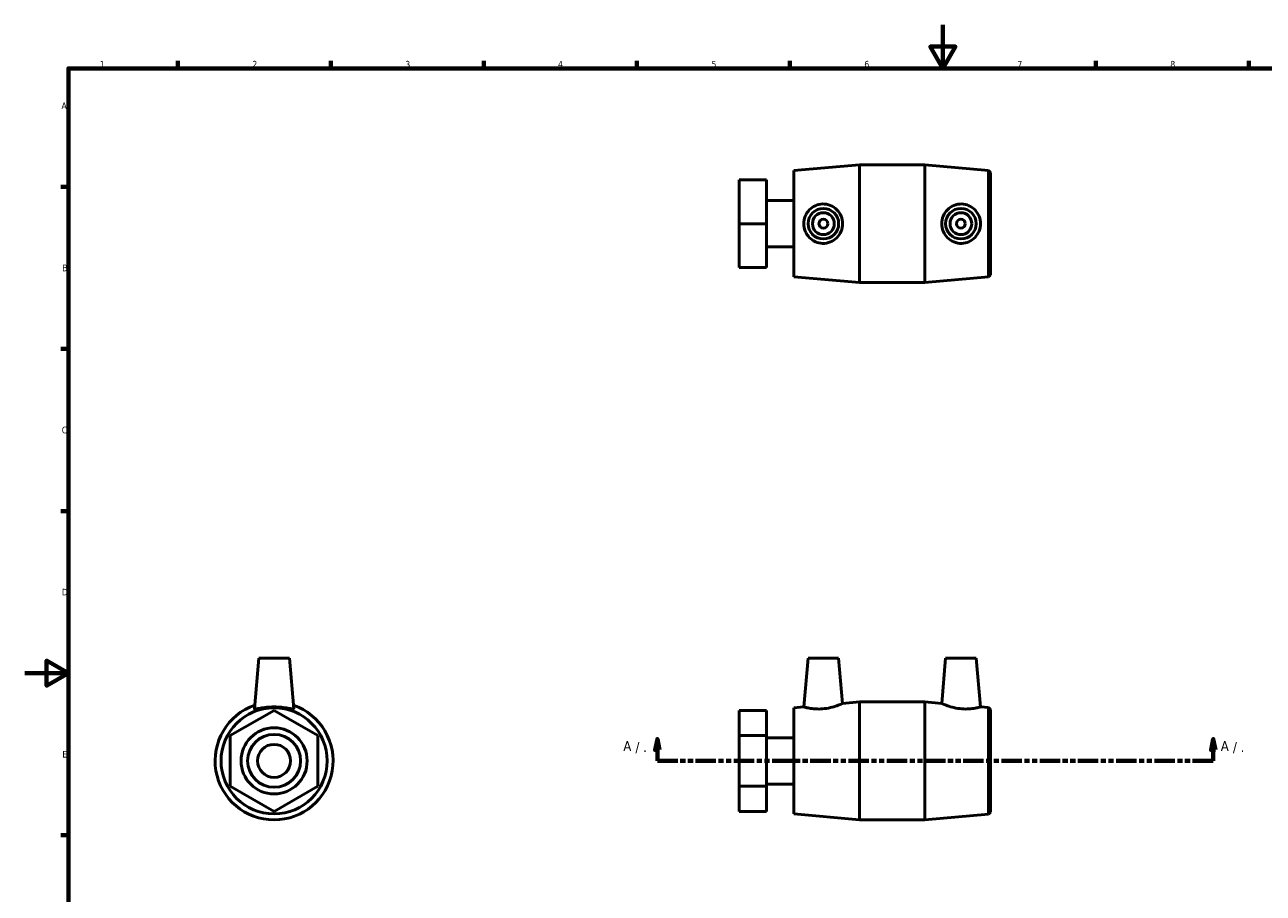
# Model space of a CAD drawing. Header units: millimetres. Extents: x 0 to 907, y -216 to 594.
# Tile 2 of 3: x 0 to 567, y 196 to 594. Entities that reach past the tile are written whole.
import ezdxf

# ---------------------------------------------------------------- set-up
doc = ezdxf.new("R2010")
doc.units = ezdxf.units.MM
doc.linetypes.add('DOUBLE_DASH_CHAIN', pattern=[1.2403, 0.6614, -0.0827, 0.1654, -0.0827, 0.1654, -0.0827])
for name, color, linetype, lineweight in [('Border (ANSI)', 7, 'Continuous', 70), ('Section Line (ANSI)', 7, 'DOUBLE_DASH_CHAIN', 70), ('Visible (ANSI)', 7, 'Continuous', 50)]:
    doc.layers.add(name, color=color, linetype=linetype, lineweight=lineweight)
doc.styles.add('Label Text (ANSI)', font='tahoma.ttf')
doc.styles.add('Note Text (ANSI)', font='tahoma.ttf')

# ---------------------------------------------------------------- blocks, each defined once
blk = doc.blocks.new('Borders Default Border')
at = {"layer": 'Border (ANSI)'}
for p, q in [((70.08, 574), (70.08, 577.45)), ((140.17, 574), (140.17, 577.45)), ((210.25, 574), (210.25, 577.45)), ((280.33, 574), (280.33, 577.45)), ((350.42, 574), (350.42, 577.45)), ((490.58, 574), (490.58, 577.45)), ((560.67, 574), (560.67, 577.45)), ((20, 519.75), (16.55, 519.75)), ((20, 445.5), (16.55, 445.5)), ((20, 371.25), (16.55, 371.25)), ((20, 222.75), (16.55, 222.75))]:
    blk.add_line(p, q, dxfattribs=at)
at = {"layer": 'Border (ANSI)', "flags": 128}
for points in [[(420.5, 594), (420.5, 574), (414.73, 584), (426.27, 584), (420.5, 574)], [(20, 20), (20, 574), (821, 574), (821, 20), (20, 20)], [(0, 297), (20, 297), (10, 302.77), (10, 291.23), (20, 297)]]:
    blk.add_lwpolyline(points, dxfattribs=at)
at = {"layer": 'Border (ANSI)', "char_height": 3.05, "attachment_point": 7, "style": 'Note Text (ANSI)'}
for s, insert in [('1', (34.35, 574.4)), ('2', (104.2, 574.4)), ('3', (174.26, 574.34)), ('4', (244.23, 574.4)), ('5', (314.48, 574.34)), ('6', (384.49, 574.34)), ('7', (454.6, 574.4)), ('8', (524.63, 574.33)), ('A', (16.78, 555.35)), ('B', (17.15, 481.1)), ('C', (16.95, 406.8)), ('D', (16.96, 332.6)), ('E', (17.21, 258.35))]:
    blk.add_mtext(s, dxfattribs=dict(at, insert=insert))
blk = doc.blocks.new('2dTransSection0')
at = {"layer": 'Section Line (ANSI)', "linetype": 'Continuous'}
for p, q in [((289.72, 266.83), (288.72, 261.83)), ((289.72, 261.83), (289.72, 266.83)), ((290.72, 261.83), (289.72, 266.83)), ((544.3, 266.83), (543.3, 261.83)), ((544.3, 261.83), (544.3, 266.83)), ((545.3, 261.83), (544.3, 266.83)), ((288.72, 261.83), (290.72, 261.83)), ((289.72, 256.83), (289.72, 261.83)), ((543.3, 261.83), (545.3, 261.83)), ((544.3, 256.83), (544.3, 261.83)), ((289.72, 256.83), (299.13, 256.83)), ((534.89, 256.83), (544.3, 256.83))]:
    blk.add_line(p, q, dxfattribs=at)
at = {"layer": 'Section Line (ANSI)', "linetype": 'DOUBLE_DASH_CHAIN', "ltscale": 14.11928}
blk.add_line((289.72, 256.83), (544.3, 256.83), dxfattribs=at)
at = {"layer": 'Section Line (ANSI)', "linetype": 'Continuous', "flags": 128}
for points in [[(290.72, 261.83), (289.72, 266.83), (288.72, 261.83), (290.72, 261.83)], [(545.3, 261.83), (544.3, 266.83), (543.3, 261.83), (545.3, 261.83)]]:
    blk.add_lwpolyline(points, dxfattribs=at)
at = {"layer": 'Section Line (ANSI)'}
for points in [[(290.72, 261.83), (289.72, 266.83), (288.72, 261.83), (290.72, 261.83)], [(545.3, 261.83), (544.3, 266.83), (543.3, 261.83), (545.3, 261.83)]]:
    blk.add_solid(points, dxfattribs=at)
at = {"layer": 'Section Line (ANSI)', "attachment_point": 7, "style": 'Label Text (ANSI)'}
for s, insert, char_height in [('A', (274.12, 261.33), 4.57), (' / .', (277.98, 260.33), 4.572), ('A', (547.77, 261.33), 4.57), (' / .', (551.63, 260.33), 4.572)]:
    blk.add_mtext(s, dxfattribs=dict(at, insert=insert, char_height=char_height))

msp = doc.modelspace()

# ---------------------------------------------------------------- linework, layer by layer
at = {"layer": 'Visible (ANSI)'}
for p, q in [((352.259, 527.188), (382.259, 529.888)), ((382.259, 475.888), (382.259, 529.888)), ((382.259, 529.888), (412.259, 529.888)), ((412.259, 475.888), (412.259, 529.888)), ((441.463, 527.26), (412.259, 529.888)), ((327.259, 522.932), (339.759, 522.932)), ((327.259, 502.888), (327.259, 522.932)), ((339.759, 502.888), (339.759, 522.932)), ((352.259, 478.588), (352.259, 527.188)), ((441.463, 478.516), (441.463, 527.26)), ((442.259, 526.388), (441.463, 527.26)), ((442.259, 526.388), (442.259, 479.388)), ((339.759, 513.49), (352.259, 513.49)), ((327.259, 502.888), (339.759, 502.888)), ((327.259, 482.843), (327.259, 502.888)), ((339.759, 482.843), (339.759, 502.888)), ((339.759, 492.286), (352.259, 492.286)), ((327.259, 482.843), (339.759, 482.843)), ((352.259, 478.588), (382.259, 475.888)), ((441.463, 478.516), (412.259, 475.888)), ((442.259, 479.388), (441.463, 478.516)), ((382.259, 475.888), (412.259, 475.888)), ((107.187, 303.833), (105.163, 280.699)), ((107.187, 303.833), (121.187, 303.833)), ((121.187, 303.833), (123.211, 280.699)), ((358.759, 303.833), (356.809, 281.542)), ((358.759, 303.833), (372.759, 303.833)), ((372.759, 303.833), (374.57, 283.141)), ((421.759, 303.833), (419.949, 283.141)), ((435.759, 303.833), (421.759, 303.833)), ((435.759, 303.833), (437.709, 281.542)), ((374.57, 283.141), (382.259, 283.833)), ((382.259, 229.833), (382.259, 283.833)), ((382.259, 283.833), (412.259, 283.833)), ((412.259, 229.833), (412.259, 283.833)), ((419.949, 283.141), (412.259, 283.833)), ((114.187, 279.978), (94.142, 268.406)), ((134.231, 268.406), (114.187, 279.978)), ((327.259, 279.978), (339.759, 279.978)), ((327.259, 268.406), (327.259, 279.978)), ((339.759, 268.406), (339.759, 279.978)), ((352.259, 281.133), (356.809, 281.542)), ((352.259, 232.533), (352.259, 281.133)), ((441.463, 281.205), (437.709, 281.542)), ((441.463, 232.461), (441.463, 281.205)), ((442.259, 280.333), (441.463, 281.205)), ((442.259, 280.333), (442.259, 233.333)), ((94.142, 268.406), (94.142, 245.26)), ((134.231, 245.26), (134.231, 268.406)), ((327.259, 268.406), (339.759, 268.406)), ((327.259, 245.26), (327.259, 268.406)), ((339.759, 245.26), (339.759, 268.406)), ((339.759, 267.435), (352.259, 267.435)), ((94.142, 245.26), (114.187, 233.687)), ((114.187, 233.687), (134.231, 245.26)), ((327.259, 245.26), (339.759, 245.26)), ((327.259, 233.687), (327.259, 245.26)), ((339.759, 246.231), (352.259, 246.231)), ((339.759, 233.687), (339.759, 245.26)), ((327.259, 233.687), (339.759, 233.687)), ((442.259, 233.333), (441.463, 232.461)), ((352.259, 232.533), (382.259, 229.833)), ((382.259, 229.833), (412.259, 229.833)), ((441.463, 232.461), (412.259, 229.833))]:
    msp.add_line(p, q, dxfattribs=at)
for centre, radius in [((365.759, 502.888), 7), ((365.759, 502.888), 5), ((365.759, 502.888), 2), ((428.759, 502.888), 7), ((428.759, 502.888), 5), ((428.759, 502.888), 2), ((114.187, 256.833), 24.3), ((114.187, 256.833), 15.146), ((114.187, 256.833), 12.116), ((114.187, 256.833), 7.573)]:
    msp.add_circle(centre, radius, dxfattribs=at)
msp.add_arc((114.187, 256.833), 27, 109.2041, 70.7959, dxfattribs=at)
for points, knots in [([(365.406, 493.868), (366.583, 493.83), (367.825, 494.043), (370.092, 494.957), (371.119, 495.658), (372.721, 497.266), (373.413, 498.277), (374.338, 500.51), (374.57, 501.733), (374.57, 504.043), (374.338, 505.266), (373.413, 507.499), (372.721, 508.509), (371.119, 510.118), (370.092, 510.819), (367.825, 511.733), (366.583, 511.945), (364.308, 511.873), (363.144, 511.615), (361.02, 510.656), (360.06, 509.954), (358.547, 508.364), (357.892, 507.364), (357.023, 505.181), (356.809, 503.998), (356.809, 501.778), (357.023, 500.595), (357.892, 498.412), (358.547, 497.411), (360.06, 495.821), (361.02, 495.12), (363.144, 494.16), (364.308, 493.903), (365.406, 493.868)], [0, 0, 0, 0, 0.3546669, 0.3546669, 0.7093338, 0.7093338, 1.0559099, 1.0559099, 1.402486, 1.402486, 1.7490621, 1.7490621, 2.0956383, 2.0956383, 2.4503051, 2.4503051, 2.804972, 2.804972, 3.1354133, 3.1354133, 3.4658546, 3.4658546, 3.7988285, 3.7988285, 4.1318024, 4.1318024, 4.4647762, 4.4647762, 4.7977501, 4.7977501, 5.1281914, 5.1281914, 5.4586327, 5.4586327, 5.4586327, 5.4586327]), ([(429.113, 493.868), (430.21, 493.903), (431.374, 494.16), (433.498, 495.12), (434.459, 495.821), (435.972, 497.411), (436.627, 498.412), (437.496, 500.595), (437.709, 501.778), (437.709, 503.998), (437.496, 505.181), (436.627, 507.364), (435.972, 508.364), (434.459, 509.954), (433.498, 510.656), (431.374, 511.615), (430.21, 511.873), (427.936, 511.945), (426.694, 511.733), (424.427, 510.819), (423.4, 510.118), (421.798, 508.509), (421.106, 507.499), (420.181, 505.266), (419.949, 504.043), (419.949, 501.733), (420.181, 500.51), (421.106, 498.277), (421.798, 497.266), (423.4, 495.658), (424.427, 494.957), (426.694, 494.043), (427.936, 493.83), (429.113, 493.868)], [0, 0, 0, 0, 0.3304413, 0.3304413, 0.6608826, 0.6608826, 0.9938565, 0.9938565, 1.3268303, 1.3268303, 1.6598042, 1.6598042, 1.9927781, 1.9927781, 2.3232194, 2.3232194, 2.6536606, 2.6536606, 3.0083275, 3.0083275, 3.3629944, 3.3629944, 3.7095705, 3.7095705, 4.0561467, 4.0561467, 4.4027228, 4.4027228, 4.7492989, 4.7492989, 5.1039658, 5.1039658, 5.4586327, 5.4586327, 5.4586327, 5.4586327]), ([(105.163, 280.699), (105.162, 280.687), (105.163, 280.676), (105.202, 280.574), (105.459, 280.563), (106.419, 280.693), (107.12, 280.829), (108.71, 281.102), (109.71, 281.257), (111.893, 281.479), (113.077, 281.542), (115.297, 281.542), (116.48, 281.479), (118.663, 281.257), (119.663, 281.102), (121.253, 280.829), (121.955, 280.693), (122.914, 280.563), (123.172, 280.574), (123.207, 280.666)], [2.7696254, 2.7696254, 2.7696254, 2.7696254, 2.804972, 2.804972, 3.1354133, 3.1354133, 3.4658546, 3.4658546, 3.7988285, 3.7988285, 4.1318024, 4.1318024, 4.4647762, 4.4647762, 4.7977501, 4.7977501, 5.1281914, 5.1281914, 5.4586327, 5.4586327, 5.4586327, 5.4586327]), ([(356.809, 281.542), (356.809, 281.542), (357.023, 281.479), (357.892, 281.257), (358.547, 281.102), (360.06, 280.829), (361.02, 280.693), (363.144, 280.563), (364.308, 280.574), (365.406, 280.666)], [4.1318024, 4.1318024, 4.1318024, 4.1318024, 4.4647762, 4.4647762, 4.7977501, 4.7977501, 5.1281914, 5.1281914, 5.4586327, 5.4586327, 5.4586327, 5.4586327]), ([(365.406, 280.666), (366.583, 280.765), (367.825, 280.969), (370.092, 281.499), (371.119, 281.819), (372.721, 282.377), (373.413, 282.653), (374.338, 283.037), (374.57, 283.141), (374.57, 283.141)], [0, 0, 0, 0, 0.3546669, 0.3546669, 0.7093338, 0.7093338, 1.0559099, 1.0559099, 1.402486, 1.402486, 1.402486, 1.402486]), ([(419.949, 283.141), (419.949, 283.141), (420.181, 283.037), (421.106, 282.653), (421.798, 282.377), (423.4, 281.819), (424.427, 281.499), (426.694, 280.969), (427.936, 280.765), (429.113, 280.666)], [4.0561467, 4.0561467, 4.0561467, 4.0561467, 4.4027228, 4.4027228, 4.7492989, 4.7492989, 5.1039658, 5.1039658, 5.4586327, 5.4586327, 5.4586327, 5.4586327]), ([(429.113, 280.666), (430.21, 280.574), (431.374, 280.563), (433.498, 280.693), (434.459, 280.829), (435.972, 281.102), (436.627, 281.257), (437.496, 281.479), (437.709, 281.542), (437.709, 281.542)], [0, 0, 0, 0, 0.3304413, 0.3304413, 0.6608826, 0.6608826, 0.9938565, 0.9938565, 1.3268303, 1.3268303, 1.3268303, 1.3268303])]:
    msp.add_open_spline(points, degree=3, knots=knots, dxfattribs=at)
msp.add_open_spline([(123.207, 280.666), (123.21, 280.676), (123.212, 280.687), (123.21, 280.699)], degree=3, dxfattribs=at)

# ---------------------------------------------------------------- block references
msp.add_blockref('Borders Default Border', (0, 0))
at = {"layer": 'Section Line (ANSI)'}
msp.add_blockref('2dTransSection0', (0, 0), dxfattribs=at)

doc.saveas('drawing.dxf')
